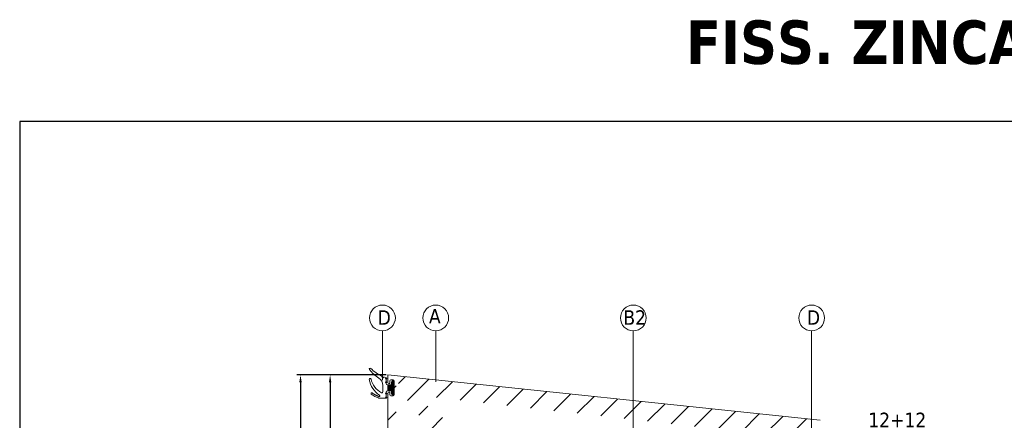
# Model space of a CAD drawing. Header units: millimetres. Extents: x 582 to 4940, y -30 to 2368.
# Tile 14 of 20: x 1243 to 1582, y 204 to 342. Entities that reach past the tile are written whole.
import ezdxf

# ---------------------------------------------------------------- set-up
doc = ezdxf.new("R2010")
doc.units = ezdxf.units.MM
doc.layers.get('0').update_dxf_attribs({"lineweight": 13})
for name, color, linetype, lineweight in [('GUARNIZIONI', 7, 'Continuous', 9), ('INDICATORI', 7, 'Continuous', 5), ('PENSILINA MAXI', 8, 'Continuous', 9), ('Quote', 5, 'Continuous', 9)]:
    doc.layers.add(name, color=color, linetype=linetype, lineweight=lineweight)
doc.layers.add('RIQUADRO', color=6, linetype='Continuous', plot=False)
doc.styles.get("Standard").update_dxf_attribs({"font": 'TAHOMA.TTF'})
doc.styles.add('STANDARD-Tahoma', font='TAHOMA.TTF')
doc.dimstyles.new('Annotativa millimetri', dxfattribs={"dimscale": 0, "dimtxt": 5, "dimasz": 2.5, "dimexe": 1.25, "dimexo": 0.625, "dimtad": 1, "dimtoh": 1, "dimdec": 1, "dimtxsty": 'Standard', "dimcen": 2.5, "dimclrd": 256, "dimclre": 256, "dimclrt": 7, "dimadec": 0, "dimazin": 0, "dimtfac": 1, "dimtdec": 1, "dimtmove": 0, "dimatfit": 3, "dimfxl": 1, "dimarcsym": 0})

# ---------------------------------------------------------------- blocks, each defined once
blk = doc.blocks.new('*D16')
at = {"layer": 'Defpoints', "color": 0}
for p in [(1535.324387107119, 192.1338777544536), (1535.324387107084, 166.6138777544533), (1535.324387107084, 166.6138777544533)]:
    blk.add_point(p, dxfattribs=at)
at = {"layer": 'Quote', "lineweight": -2, "ltscale": 0.5}
for p, q in [((1554.904387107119, 200.7488777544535), (1535.324387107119, 200.7488777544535)), ((1535.324387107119, 200.7488777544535), (1535.324387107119, 192.1338777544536)), ((1535.949387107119, 192.1338777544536), (1536.574387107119, 192.1338777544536)), ((1535.324387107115, 189.6338777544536), (1535.324387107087, 169.1138777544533)), ((1535.949387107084, 166.6138777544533), (1536.574387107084, 166.6138777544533))]:
    blk.add_line(p, q, dxfattribs=at)
at = {"layer": 'Quote'}
for points in [[(1535.741053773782, 189.633877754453), (1534.907720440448, 189.6338777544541), (1535.324387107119, 192.1338777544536)], [(1534.907720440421, 169.1138777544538), (1535.741053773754, 169.1138777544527), (1535.324387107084, 166.6138777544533)]]:
    blk.add_solid(points, dxfattribs=at)
at = {"layer": 'Quote', "color": 7, "insert": (1545.426887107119, 203.9263777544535), "char_height": 5, "attachment_point": 5}
blk.add_mtext('12+12', dxfattribs=at)
blk = doc.blocks.new('*D57')
at = {"layer": 'Defpoints', "color": 0}
for p in [(1370.023856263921, 219.4301984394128), (1350.142955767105, 104.9301984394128), (1370.023856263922, 104.9301984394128)]:
    blk.add_point(p, dxfattribs=at)
at = {"layer": 'Quote', "lineweight": -2, "ltscale": 0.5}
for p, q in [((1369.398856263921, 219.4301984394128), (1348.892955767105, 219.4301984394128)), ((1350.142955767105, 216.9301984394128), (1350.142955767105, 145.9805949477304)), ((1350.142955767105, 107.4301984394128), (1350.142955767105, 128.7505949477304)), ((1369.398856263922, 104.9301984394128), (1348.892955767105, 104.9301984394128))]:
    blk.add_line(p, q, dxfattribs=at)
at = {"layer": 'Quote'}
for points in [[(1350.559622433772, 216.9301984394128), (1349.726289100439, 216.9301984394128), (1350.142955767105, 219.4301984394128)], [(1349.726289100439, 107.4301984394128), (1350.559622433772, 107.4301984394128), (1350.142955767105, 104.9301984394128)]]:
    blk.add_solid(points, dxfattribs=at)
at = {"layer": 'Quote', "color": 7, "insert": (1350.142955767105, 137.3655949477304), "char_height": 5, "attachment_point": 5, "rotation": 90}
blk.add_mtext('114,5', dxfattribs=at)
blk = doc.blocks.new('*D59')
at = {"layer": 'Defpoints', "color": 0}
for p in [(1370.023856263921, 219.4301984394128), (1339.946124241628, 80.98273501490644), (1373.288129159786, 80.98273501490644)]:
    blk.add_point(p, dxfattribs=at)
at = {"layer": 'Quote', "lineweight": -2, "ltscale": 0.5}
for p, q in [((1369.398856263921, 219.4301984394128), (1338.696124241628, 219.4301984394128)), ((1339.946124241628, 216.9301984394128), (1339.946124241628, 146.0755949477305)), ((1339.946124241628, 83.48273501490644), (1339.946124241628, 128.6555949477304)), ((1372.663129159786, 80.98273501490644), (1338.696124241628, 80.98273501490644))]:
    blk.add_line(p, q, dxfattribs=at)
at = {"layer": 'Quote'}
for points in [[(1340.362790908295, 216.9301984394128), (1339.529457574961, 216.9301984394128), (1339.946124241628, 219.4301984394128)], [(1339.529457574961, 83.48273501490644), (1340.362790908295, 83.48273501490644), (1339.946124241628, 80.98273501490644)]]:
    blk.add_solid(points, dxfattribs=at)
at = {"layer": 'Quote', "color": 7, "insert": (1339.946124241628, 137.3655949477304), "char_height": 5, "attachment_point": 5, "rotation": 90}
blk.add_mtext('138,4', dxfattribs=at)

msp = doc.modelspace()

# ---------------------------------------------------------------- hatches: boundary and pattern name
at = {"ltscale": 0.5}
h = msp.add_hatch(dxfattribs=at)
h.set_pattern_fill('ANSI31', color=256, scale=2, style=0)
h.set_pattern_definition([(45, (1061.096246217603, -536.1423307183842), (-4.490128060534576, 4.490128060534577), [])])
edge = h.paths.add_edge_path()
edge.add_line((1381.024266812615, 176.6809347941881), (1372.02394999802, 176.6809347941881))
edge.add_line((1381.024266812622, 162.1809347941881), (1372.02394999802, 162.1809347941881))
edge.add_arc((1518.811762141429, 202.792846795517), 1.000000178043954, 1.000009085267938, 84.37739479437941)
edge.add_arc((1518.2171608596, 197.4801388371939), 0.3500001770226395, 2.896545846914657e-05, 89.99997103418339)
edge.add_line((1513.417161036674, 197.8301390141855), (1518.217161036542, 197.8301390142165))
edge.add_arc((1513.417161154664, 197.480138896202), 0.350000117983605, 90.00001931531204, 179.9999807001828)
edge.add_arc((1519.428136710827, 196.1301258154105), 0.5000000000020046, 269.9999677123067, 360.9999999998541)
edge.add_line((1517.667702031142, 195.630126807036), (1519.428136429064, 195.6301258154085))
edge.add_arc((1517.667702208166, 195.9801254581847), 0.3499986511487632, 180.0000289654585, 269.9999710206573)
edge.add_line((1517.317703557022, 196.2301237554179), (1517.317703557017, 195.9801252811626))
edge.add_arc((1517.41770369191, 196.2301236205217), 0.1000001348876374, 90.00007723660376, 179.9999227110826)
edge.add_line((1518.217161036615, 196.3301237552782), (1517.417703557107, 196.3301237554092))
edge.add_arc((1518.217160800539, 196.680123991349), 0.3500002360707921, 270.0000386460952, 359.9999613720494)
edge.add_arc((1513.417161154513, 196.680123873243), 0.3500001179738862, 180.0000192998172, 269.9999806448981)
edge.add_line((1514.216618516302, 196.3301237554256), (1513.417161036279, 196.3301237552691))
edge.add_arc((1514.216618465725, 196.2301237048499), 0.1000000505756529, 2.895287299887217e-05, 89.99997102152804)
edge.add_line((1514.316618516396, 195.980125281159), (1514.316618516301, 196.2301237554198))
edge.add_arc((1513.966619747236, 195.9801255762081), 0.3499987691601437, 269.9998704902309, 359.9999517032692)
edge.add_line((1510.464505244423, 141.6549319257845), (1510.382416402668, 141.6518774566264))
edge.add_line((1511.470570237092, 141.5543881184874), (1510.464505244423, 141.6549319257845))
edge.add_arc((1511.440737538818, 141.2558751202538), 0.3000000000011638, 0, 84.29294186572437)
edge.add_line((1511.740737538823, 132.9965353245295), (1511.740737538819, 141.2558751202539))
edge.add_arc((1511.440737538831, 132.9965353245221), 0.2999999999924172, 275.7070581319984, 360)
edge.add_line((1510.464505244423, 132.597478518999), (1511.470570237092, 132.698022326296))
edge.add_line((1510.382416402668, 132.6005329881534), (1510.464505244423, 132.597478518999))
edge.add_line((1503.323674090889, 144.7308493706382), (1503.323674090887, 143.2302222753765))
edge.add_line((1503.823674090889, 144.7308493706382), (1503.323674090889, 144.7308493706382))
edge.add_line((1504.819068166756, 143.3208294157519), (1503.823674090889, 144.7308493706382))
edge.add_line((1504.87398484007, 143.1478144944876), (1504.819068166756, 143.3208294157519))
edge.add_line((1504.873984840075, 141.8385125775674), (1504.87398484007, 143.1478144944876))
edge.add_arc((1505.173984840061, 141.8385125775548), 0.299999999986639, 180, 270.0000000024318)
edge.add_line((1509.69563594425, 141.5385125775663), (1505.173984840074, 141.5385125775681))
edge.add_line((1509.782571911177, 141.5461086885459), (1509.69563594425, 141.5385125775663))
edge.add_line((1509.672063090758, 132.717939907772), (1509.759645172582, 132.710344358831))
edge.add_line((1505.173676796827, 132.7136783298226), (1509.672063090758, 132.717939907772))
edge.add_arc((1505.173961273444, 132.4133938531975), 0.3002846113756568, 90.05427954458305, 179.9457204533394)
edge.add_line((1504.874300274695, 130.7826674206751), (1504.873676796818, 132.4136783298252))
edge.add_arc((1504.374300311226, 130.7824762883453), 0.5000000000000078, 280.6825730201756, 360.0219021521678)
edge.add_line((1510.382416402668, 141.6518774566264), (1509.782571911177, 141.5461086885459))
edge.add_line((1509.759645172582, 132.710344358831), (1510.382416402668, 132.6005329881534))
edge.add_line((1519.928060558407, 196.1388520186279), (1519.811610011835, 202.8102993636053))
edge.add_line((1518.567161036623, 197.480139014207), (1518.56716103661, 196.6801237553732))
edge.add_line((1513.067161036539, 196.6801237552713), (1513.067161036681, 197.4801390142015))
edge.add_arc((1370.373855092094, 213.1285244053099), 0.3499988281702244, 90.00005795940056, 179.9999420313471)
edge.add_line((1370.623853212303, 213.4785232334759), (1370.373854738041, 213.47852323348))
edge.add_arc((1370.62385304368, 213.3785230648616), 0.1000001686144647, 9.655572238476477e-05, 89.99990338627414)
edge.add_line((1370.723853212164, 212.5790657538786), (1370.723853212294, 213.378523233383))
edge.add_arc((1371.073853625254, 212.5790661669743), 0.3500004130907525, 180.0000676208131, 269.9999323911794)
edge.add_line((1371.873868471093, 212.2290657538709), (1371.073853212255, 212.2290657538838))
edge.add_arc((1371.873868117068, 212.579066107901), 0.3500003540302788, 270.0000579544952, 359.999942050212)
edge.add_line((1372.223868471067, 217.3790657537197), (1372.223868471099, 212.5790657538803))
edge.add_arc((1371.873868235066, 217.3790655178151), 0.3500002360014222, 3.86185141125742e-05, 89.99996136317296)
edge.add_line((1371.073853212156, 217.7290657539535), (1371.873868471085, 217.7290657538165))
edge.add_arc((1371.073853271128, 217.37906569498), 0.3500000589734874, 90.00000965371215, 179.9999903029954)
edge.add_line((1370.723853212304, 216.5796082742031), (1370.723853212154, 217.3790657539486))
edge.add_arc((1370.623853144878, 216.579608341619), 0.1000000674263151, 270.0000386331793, 359.9999613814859)
edge.add_line((1370.373854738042, 216.4796082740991), (1370.623853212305, 216.4796082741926))
edge.add_arc((1370.3738551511, 216.829607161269), 0.3499988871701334, 180.0000676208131, 269.9999323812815)
edge.add_line((1370.023856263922, 219.4301984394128), (1370.02385626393, 216.8296067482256))
edge.add_line((1427.823674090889, 144.7308493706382), (1427.823674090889, 143.2308493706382))
edge.add_line((1428.323674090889, 144.7308493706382), (1427.823674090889, 144.7308493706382))
edge.add_line((1429.38312894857, 143.2300844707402), (1428.323674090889, 144.7308493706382))
edge.add_line((1476.82367410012, 143.2300643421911), (1429.38312894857, 143.2300844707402))
edge.add_line((1477.823674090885, 144.7308292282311), (1476.82367410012, 143.2300643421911))
edge.add_line((1478.323674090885, 144.7308292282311), (1477.823674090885, 144.7308292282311))
edge.add_line((1478.323674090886, 143.2321568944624), (1478.323674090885, 144.7308292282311))
edge.add_line((1381.024317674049, 176.7751741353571), (1381.024368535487, 183.619413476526))
edge.add_arc((1397.723882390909, 195.2265200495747), 0.2999999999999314, 0, 123.0878883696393)
edge.add_line((1381.932518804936, 185.2950817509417), (1397.560104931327, 195.4778702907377))
edge.add_arc((1383.02436937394, 183.6194130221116), 2.000000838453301, 123.0879013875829, 179.9999869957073)
edge.add_arc((1386.024368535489, 157.1659846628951), 4.999999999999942, 180, 235.7552106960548)
edge.add_line((1397.555725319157, 143.267522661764), (1383.210719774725, 153.0327800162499))
edge.add_arc((1397.724544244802, 143.5155149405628), 0.3000000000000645, 235.7552106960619, 360.0063376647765)
edge.add_line((1398.02402266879, 148.2308493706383), (1398.024544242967, 143.5155481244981))
edge.add_line((1400.02402266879, 148.2308493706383), (1398.02402266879, 148.2308493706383))
edge.add_line((1400.024520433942, 143.7307940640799), (1400.02402266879, 148.2308493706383))
edge.add_arc((1400.524520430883, 143.7308493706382), 0.5000000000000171, 180.006337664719, 270)
edge.add_arc((1400.523882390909, 195.1302915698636), 0.4999999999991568, 89.99991678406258, 180)
edge.add_line((1400.023882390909, 190.6302896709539), (1400.023882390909, 195.1302915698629))
edge.add_line((1398.023882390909, 190.6302896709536), (1400.023882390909, 190.6302896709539))
edge.add_line((1398.023882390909, 195.2265200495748), (1398.023882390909, 190.6302896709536))
edge.add_line((1372.02394999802, 155.9831147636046), (1370.023856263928, 153.6795049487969))
edge.add_line((1370.02385626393, 183.7037151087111), (1372.02394999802, 181.400105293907))
edge.add_line((1370.023856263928, 153.6795049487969), (1370.023856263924, 104.9301984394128))
edge.add_line((1427.823674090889, 143.2308493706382), (1400.524520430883, 143.2308493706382))
edge.add_line((1370.023856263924, 213.1285247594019), (1370.02385626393, 183.7037151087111))
edge.add_line((1503.323674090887, 143.2302222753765), (1478.323674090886, 143.2321568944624))
edge.add_line((1370.023856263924, 104.9301984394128), (1504.466984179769, 130.2911416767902))
edge.add_line((1518.909737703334, 203.7880357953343), (1370.023856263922, 219.4301984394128))
edge.add_line((1400.523883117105, 195.6302915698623), (1513.966618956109, 195.6301268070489))
edge.add_line((1381.024368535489, 157.165984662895), (1381.024266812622, 162.1809347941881))
edge.add_line((1372.02394999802, 162.1809347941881), (1372.02394999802, 155.9831147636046))
edge.add_line((1372.02394999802, 181.400105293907), (1372.02394999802, 176.6809347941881))
at = {"layer": 'GUARNIZIONI', "ltscale": 0.5}
h = msp.add_hatch(dxfattribs=at)
h.set_pattern_fill('ANSI31', color=256, scale=0.1, angle=180, style=0, pattern_type=2)
h.set_pattern_definition([(224.9999999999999, (1417.555487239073, 334.844023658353), (-0.2245064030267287, 0.2245064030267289), [])])
h.paths.add_polyline_path([(1370.023874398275, 213.9790883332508), (1370.023874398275, 215.979088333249), (1371.223868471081, 215.979088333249), (1371.223868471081, 216.729067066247), (1371.224040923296, 216.7446042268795), (1371.224564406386, 216.7602732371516), (1371.225447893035, 216.7760638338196), (1371.226700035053, 216.7919651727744), (1371.228329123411, 216.8079658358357), (1371.230343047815, 216.8240538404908), (1371.23274925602, 216.840216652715), (1371.23555471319, 216.8564412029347), (1371.23876586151, 216.8727139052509), (1371.242388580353, 216.8890206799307), (1371.246428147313, 216.9053469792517), (1371.250889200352, 216.9216778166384), (1371.255775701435, 216.9379977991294), (1371.261090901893, 216.954291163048), (1371.266837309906, 216.9705418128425), (1371.273016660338, 216.9867333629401), (1371.279629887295, 217.0028491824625), (1371.286677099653, 217.0188724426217), (1371.294157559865, 217.0347861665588), (1371.302069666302, 217.0505732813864), (1371.310410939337, 217.0662166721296), (1371.319178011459, 217.0816992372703), (1371.328366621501, 217.0970039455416), (1371.337971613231, 217.112113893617), (1371.347986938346, 217.1270123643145), (1371.358405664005, 217.1416828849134), (1371.369219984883, 217.1561092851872), (1371.380421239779, 217.1702757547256), (1371.391999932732, 217.1841668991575), (1371.403945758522, 217.1977677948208), (1371.416247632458, 217.2110640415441), (1371.428893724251, 217.2240418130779), (1371.441871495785, 217.2366879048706), (1371.45516774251, 217.2489897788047), (1371.468768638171, 217.2609356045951), (1371.482659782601, 217.2725142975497), (1371.496826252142, 217.2837155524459), (1371.511252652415, 217.294529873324), (1371.525923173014, 217.3049485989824), (1371.540821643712, 217.3149639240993), (1371.555931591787, 217.3245689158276), (1371.571236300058, 217.3337575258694), (1371.586718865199, 217.3425245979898), (1371.602362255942, 217.3508658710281), (1371.618149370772, 217.3587779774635), (1371.634063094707, 217.3662584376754), (1371.650086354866, 217.3733056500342), (1371.666202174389, 217.3799188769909), (1371.682393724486, 217.3860982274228), (1371.698644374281, 217.3918446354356), (1371.714937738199, 217.3971598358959), (1371.731257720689, 217.4020463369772), (1371.747588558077, 217.4065073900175), (1371.7639148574, 217.410546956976), (1371.78022163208, 217.4141696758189), (1371.796494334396, 217.4173808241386), (1371.812718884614, 217.4201862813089), (1371.82888169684, 217.4225924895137), (1371.844969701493, 217.4246064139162), (1371.860970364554, 217.4262355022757), (1371.876871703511, 217.4274876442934), (1371.892662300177, 217.4283711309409), (1371.908331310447, 217.4288946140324), (1371.923868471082, 217.4290670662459), (1371.93052725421, 217.4289931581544), (1371.937242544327, 217.4287688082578), (1371.944009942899, 217.4283901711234), (1371.950824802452, 217.4278535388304), (1371.957682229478, 217.4271553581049), (1371.964577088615, 217.4262922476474), (1371.971504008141, 217.4252610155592), (1371.978457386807, 217.4240586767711), (1371.985431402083, 217.4226824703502), (1371.992420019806, 217.4211298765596), (1371.999417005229, 217.4193986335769), (1372.006415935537, 217.4174867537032), (1372.013410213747, 217.4153925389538), (1372.020393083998, 217.4131145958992), (1372.027357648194, 217.4106518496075), (1372.034296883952, 217.4080035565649), (1372.041203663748, 217.4051693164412), (1372.048070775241, 217.4021490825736), (1372.054890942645, 217.3989431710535), (1372.061656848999, 217.3955522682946), (1372.068361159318, 217.3919774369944), (1372.074996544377, 217.3882201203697), (1372.081555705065, 217.3842821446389), (1372.088031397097, 217.3801657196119), (1372.094416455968, 217.3758734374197), (1372.100703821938, 217.3714082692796), (1372.106886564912, 217.3667735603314), (1372.112957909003, 217.3619730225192), (1372.118911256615, 217.3570107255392), (1372.124740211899, 217.351891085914), (1372.130438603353, 217.3466188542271), (1372.136000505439, 217.3411991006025), (1372.141420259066, 217.3356371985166), (1372.146692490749, 217.3299388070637), (1372.151812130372, 217.3241098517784), (1372.156774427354, 217.318156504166), (1372.161574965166, 217.3120851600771), (1372.166209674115, 217.3059024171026), (1372.170674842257, 217.2996150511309), (1372.174967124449, 217.2932299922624), (1372.179083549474, 217.2867543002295), (1372.183021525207, 217.2801951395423), (1372.186778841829, 217.2735597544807), (1372.190353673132, 217.2668554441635), (1372.19374457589, 217.2600895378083), (1372.196950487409, 217.2532693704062), (1372.199970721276, 217.2464022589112), (1372.2028049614, 217.2394954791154), (1372.205453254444, 217.232556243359), (1372.207916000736, 217.2255916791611), (1372.210193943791, 217.2186088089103), (1372.212288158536, 217.2116145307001), (1372.214200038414, 217.2046156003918), (1372.215931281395, 217.1976186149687), (1372.217483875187, 217.190629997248), (1372.218860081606, 217.1836559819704), (1372.220062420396, 217.1767026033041), (1372.221093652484, 217.1697756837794), (1372.221956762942, 217.1628808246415), (1372.222654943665, 217.1560233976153), (1372.22319157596, 217.1492085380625), (1372.223570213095, 217.1424411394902), (1372.223794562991, 217.1357258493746), (1372.223868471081, 217.1290670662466), (1372.223868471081, 212.8290670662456), (1372.223794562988, 212.8224082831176), (1372.223570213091, 212.815692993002), (1372.22319157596, 212.8089255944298), (1372.222654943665, 212.8021107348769), (1372.221956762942, 212.7952533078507), (1372.221093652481, 212.7883584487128), (1372.220062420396, 212.7814315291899), (1372.218860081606, 212.7744781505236), (1372.217483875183, 212.7675041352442), (1372.215931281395, 212.7605155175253), (1372.21420003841, 212.7535185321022), (1372.212288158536, 212.7465196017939), (1372.210193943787, 212.7395253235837), (1372.207916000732, 212.7325424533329), (1372.205453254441, 212.7255778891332), (1372.2028049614, 212.7186386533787), (1372.199970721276, 212.7117318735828), (1372.196950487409, 212.704864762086), (1372.193744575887, 212.6980445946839), (1372.190353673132, 212.6912786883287), (1372.186778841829, 212.6845743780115), (1372.183021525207, 212.6779389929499), (1372.179083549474, 212.6713798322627), (1372.174967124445, 212.6649041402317), (1372.170674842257, 212.6585190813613), (1372.166209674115, 212.6522317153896), (1372.161574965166, 212.6460489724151), (1372.156774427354, 212.6399776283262), (1372.151812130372, 212.6340242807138), (1372.146692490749, 212.6281953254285), (1372.141420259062, 212.6224969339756), (1372.136000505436, 212.6169350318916), (1372.13043860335, 212.6115152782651), (1372.124740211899, 212.6062430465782), (1372.118911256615, 212.6011234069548), (1372.112957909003, 212.5961611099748), (1372.106886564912, 212.5913605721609), (1372.100703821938, 212.5867258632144), (1372.094416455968, 212.5822606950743), (1372.088031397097, 212.5779684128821), (1372.081555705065, 212.5738519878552), (1372.074996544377, 212.5699140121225), (1372.068361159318, 212.5661566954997), (1372.061656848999, 212.5625818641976), (1372.054890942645, 212.5591909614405), (1372.048070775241, 212.5559850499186), (1372.041203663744, 212.552964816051), (1372.034296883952, 212.5501305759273), (1372.027357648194, 212.5474822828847), (1372.020393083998, 212.5450195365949), (1372.013410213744, 212.5427415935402), (1372.006415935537, 212.5406473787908), (1371.999417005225, 212.5387354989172), (1371.992420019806, 212.5370042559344), (1371.985431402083, 212.5354516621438), (1371.978457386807, 212.5340754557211), (1371.971504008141, 212.5328731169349), (1371.964577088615, 212.5318418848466), (1371.957682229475, 212.5309787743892), (1371.950824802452, 212.5302805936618), (1371.944009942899, 212.5297439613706), (1371.937242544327, 212.5293653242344), (1371.93052725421, 212.5291409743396), (1371.923868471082, 212.5290670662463), (1371.908331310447, 212.5292395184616), (1371.892662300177, 212.5297630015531), (1371.876871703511, 212.5306464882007), (1371.860970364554, 212.5318986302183), (1371.844969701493, 212.533527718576), (1371.82888169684, 212.5355416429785), (1371.812718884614, 212.5379478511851), (1371.796494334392, 212.5407533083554), (1371.780221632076, 212.5439644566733), (1371.763914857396, 212.5475871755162), (1371.747588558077, 212.5516267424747), (1371.731257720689, 212.5560877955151), (1371.714937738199, 212.5609742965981), (1371.698644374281, 212.5662894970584), (1371.682393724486, 212.5720359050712), (1371.666202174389, 212.5782152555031), (1371.650086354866, 212.5848284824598), (1371.634063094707, 212.5918756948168), (1371.618149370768, 212.5993561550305), (1371.602362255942, 212.6072682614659), (1371.586718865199, 212.6156095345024), (1371.571236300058, 212.6243766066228), (1371.555931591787, 212.6335652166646), (1371.540821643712, 212.6431702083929), (1371.525923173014, 212.6531855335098), (1371.511252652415, 212.66360425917), (1371.496826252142, 212.6744185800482), (1371.482659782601, 212.6856198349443), (1371.468768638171, 212.6971985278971), (1371.455167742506, 212.7091443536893), (1371.441871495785, 212.7214462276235), (1371.428893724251, 212.7340923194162), (1371.416247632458, 212.7470700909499), (1371.403945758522, 212.7603663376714), (1371.391999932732, 212.7739672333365), (1371.380421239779, 212.7878583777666), (1371.369219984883, 212.8020248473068), (1371.358405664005, 212.8164512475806), (1371.347986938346, 212.8311217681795), (1371.337971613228, 212.846020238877), (1371.328366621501, 212.8611301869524), (1371.319178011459, 212.8764348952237), (1371.310410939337, 212.8919174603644), (1371.302069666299, 212.9075608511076), (1371.294157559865, 212.9233479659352), (1371.286677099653, 212.9392616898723), (1371.279629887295, 212.9552849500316), (1371.273016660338, 212.971400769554), (1371.266837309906, 212.9875923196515), (1371.261090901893, 213.0038429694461), (1371.255775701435, 213.0201363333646), (1371.250889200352, 213.0364563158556), (1371.246428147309, 213.0527871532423), (1371.242388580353, 213.0691134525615), (1371.23876586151, 213.0854202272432), (1371.23555471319, 213.1016929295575), (1371.23274925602, 213.1179174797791), (1371.230343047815, 213.1340802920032), (1371.228329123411, 213.1501682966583), (1371.226700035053, 213.1661689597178), (1371.225447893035, 213.1820702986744), (1371.224564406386, 213.1978608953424), (1371.224040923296, 213.2135299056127), (1371.223868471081, 213.229067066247), (1371.223868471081, 213.9790883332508)], flags=0)

# ---------------------------------------------------------------- linework, layer by layer
at = {"ltscale": 0.5}
for p, q in [((1368.1571248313, 234.635356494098), (1368.1571248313, 217.6795783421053)), ((1386.499563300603, 234.635356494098), (1386.499563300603, 217.1101524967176)), ((1454.547945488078, 234.635356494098), (1454.547945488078, 193.799599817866)), ((1515.946464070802, 234.635356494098), (1515.946464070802, 194.1151982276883))]:
    msp.add_line(p, q, dxfattribs=at)
at = {"layer": 'GUARNIZIONI', "ltscale": 0.5, "elevation": -407.6626489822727}
for points in [[(1369.521972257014, 218.4338292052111, -0.01979337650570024), (1368.619925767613, 218.7309170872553, -1.249428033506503), (1368.076727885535, 218.949224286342, -0.100891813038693), (1364.140844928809, 221.6862549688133, 0.9489641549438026), (1363.686333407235, 221.2958280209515, 0.0865451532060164), (1366.88116432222, 218.3739836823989, -0.2560500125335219), (1368.266974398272, 215.8452703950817), (1368.266974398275, 215.8452703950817), (1368.266974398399, 213.5776025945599, -0.5707247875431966), (1367.822183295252, 213.3148557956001, -0.2074612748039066), (1364.221727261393, 217.9730594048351, 0.9571955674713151), (1363.63236064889, 217.8504218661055, 0.2091023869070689), (1367.111799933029, 212.4658170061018, -0.2516041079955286), (1367.223782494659, 212.2573676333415), (1367.223782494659, 212.077666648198, -0.4099596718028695), (1367.123793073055, 211.9791211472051), (1367.123793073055, 211.9791211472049), (1366.923793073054, 211.9791211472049), (1366.923793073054, 211.979121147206, -0.2555125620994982), (1366.839611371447, 212.0251448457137, 0.1611432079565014), (1366.717590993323, 212.1240404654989), (1366.622786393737, 212.1598946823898), (1366.514678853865, 212.2014650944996), (1366.407989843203, 212.2438724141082), (1366.302762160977, 212.2871043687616), (1366.199037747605, 212.3311480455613), (1366.096857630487, 212.3759899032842), (1365.996261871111, 212.4216157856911), (1365.897289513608, 212.4680109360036), (1365.799978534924, 212.515160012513), (1365.7043657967, 212.5630471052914), (1365.610486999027, 212.6116557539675), (1365.518376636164, 212.6609689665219), (1365.428067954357, 212.7109692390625), (1365.339592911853, 212.7616385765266), (1365.252982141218, 212.8129585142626), (1365.168264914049, 212.8649101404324), (1365.085469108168, 212.9174741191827), (1365.004621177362, 212.9706307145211), (1364.925746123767, 213.0243598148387), (1364.848867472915, 213.0786409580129), (1364.774007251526, 213.1334533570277), (1364.701185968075, 213.1887759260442), (1364.63042259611, 213.2445873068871, 0.9956835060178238), (1364.315490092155, 212.8562410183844, 0.09502943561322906), (1366.833209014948, 211.4931237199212, 0.0768341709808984), (1366.923793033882, 211.4791211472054), (1369.466971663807, 211.4790863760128)], [(1369.466974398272, 216.7790883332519), (1369.466974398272, 216.479088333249, 0.414213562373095), (1369.966974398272, 215.979088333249), (1370.023874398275, 215.979088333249), (1370.023874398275, 213.9790883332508), (1369.966974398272, 213.9790883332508, 0.414213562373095), (1369.466974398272, 213.4790883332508), (1369.466974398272, 213.1790883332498)]]:
    msp.add_lwpolyline(points, format="xyb", dxfattribs=at)
for points in [[(1369.466974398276, 218.0415397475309), (1369.466974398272, 217.1790883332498)], [(1369.466974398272, 212.7790883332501), (1369.466974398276, 211.8790863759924)]]:
    msp.add_lwpolyline(points, dxfattribs=at)
at = {"layer": 'GUARNIZIONI', "linetype": 'Continuous', "ltscale": 0.5, "elevation": -407.6626489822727}
msp.add_lwpolyline([(1371.923868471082, 212.529067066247, -0.414213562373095), (1371.223868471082, 213.229067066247), (1371.223868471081, 213.229067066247), (1371.223868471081, 213.9790883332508), (1370.023874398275, 213.9790883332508), (1370.023874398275, 215.979088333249), (1371.223868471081, 215.979088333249), (1371.223868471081, 216.729067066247), (1371.223868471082, 216.729067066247, -0.414213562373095), (1371.923868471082, 217.4290670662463, -0.414212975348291), (1372.223868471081, 217.1290676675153), (1372.223868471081, 212.8290677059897, -0.4142141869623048), (1371.923868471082, 212.5290670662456)], format="xyb", dxfattribs=at)
at = {"layer": 'GUARNIZIONI', "ltscale": 0.5}
for centre, radius in [((1369.466974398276, 218.2415397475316, -407.6626489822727), 0.2), ((1369.466974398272, 216.9790883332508, -407.6626489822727), 0.1999999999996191), ((1369.466974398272, 212.9790883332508, -407.6626489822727), 0.2000000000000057), ((1369.466974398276, 211.6790863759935, -407.6626489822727), 0.2000000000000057)]:
    msp.add_circle(centre, radius, dxfattribs=at)
at = {"layer": 'INDICATORI', "color": 0, "ltscale": 0.5}
for centre in [(1368.1571248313, 239.0777823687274), (1386.499563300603, 239.0777823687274), (1454.547945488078, 239.0777823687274), (1515.946464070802, 239.0777823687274)]:
    msp.add_circle(centre, 4.442425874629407, dxfattribs=at)
at = {"layer": 'PENSILINA MAXI', "ltscale": 0.5}
for p, q in [((1518.909737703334, 203.7880357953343, -815.3252979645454), (1370.023856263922, 219.4301984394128, -815.3252979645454)), ((1370.023856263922, 219.4301984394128, -815.3252979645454), (1370.02385626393, 216.8296067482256, -815.3252979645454)), ((1370.723853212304, 216.5796082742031, -815.3252979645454), (1370.723853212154, 217.3790657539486, -815.3252979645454)), ((1371.073853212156, 217.7290657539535, -815.3252979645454), (1371.873868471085, 217.7290657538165, -815.3252979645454)), ((1372.223868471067, 217.3790657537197, -815.3252979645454), (1372.223868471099, 212.5790657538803, -815.3252979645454)), ((1370.373854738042, 216.4796082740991, -815.3252979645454), (1370.623853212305, 216.4796082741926, -815.3252979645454)), ((1370.023856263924, 213.1285247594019, -815.3252979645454), (1370.02385626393, 183.7037151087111, -815.3252979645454)), ((1370.623853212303, 213.4785232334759, -815.3252979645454), (1370.373854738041, 213.47852323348, -815.3252979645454)), ((1370.723853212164, 212.5790657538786, -815.3252979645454), (1370.723853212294, 213.378523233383, -815.3252979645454)), ((1371.873868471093, 212.2290657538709, -815.3252979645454), (1371.073853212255, 212.2290657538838, -815.3252979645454))]:
    msp.add_line(p, q, dxfattribs=at)
for centre, radius, start, end in [((1371.073853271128, 217.37906569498, -815.3252979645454), 0.3500000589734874, 90.00000965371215, 179.9999903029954), ((1371.873868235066, 217.3790655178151, -815.3252979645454), 0.3500002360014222, 3.86185141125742e-05, 89.99996136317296), ((1370.3738551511, 216.829607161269, -815.3252979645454), 0.3499988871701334, 180.0000676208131, 269.9999323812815), ((1370.623853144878, 216.579608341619, -815.3252979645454), 0.1000000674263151, 270.0000386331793, 359.9999613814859), ((1370.373855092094, 213.1285244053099, -815.3252979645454), 0.3499988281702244, 90.00005795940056, 179.9999420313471), ((1370.62385304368, 213.3785230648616, -815.3252979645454), 0.1000001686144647, 9.655572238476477e-05, 89.99990338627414), ((1371.073853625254, 212.5790661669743, -815.3252979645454), 0.3500004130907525, 180.0000676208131, 269.9999323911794), ((1371.873868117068, 212.579066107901, -815.3252979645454), 0.3500003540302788, 270.0000579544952, 359.999942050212)]:
    msp.add_arc(centre, radius, start, end, dxfattribs=at)
at = {"layer": 'RIQUADRO'}
msp.add_lwpolyline([(1243.254815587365, -30.42356167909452), (1804.154815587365, -30.42356167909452), (1804.154815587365, 306.7764383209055), (1243.254815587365, 306.7764383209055)], close=True, dxfattribs=at)

# ---------------------------------------------------------------- texts
at = {"insert": (1472.615767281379, 341.6206272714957), "char_height": 15, "width": 177.4447222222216, "attachment_point": 1}
msp.add_mtext('{\\fTahoma|b1|i0|c0|p34;FISS. ZINCATO  }', dxfattribs=at)
at = {"layer": 'INDICATORI', "color": 0, "ltscale": 0.5, "char_height": 5, "width": 4.196492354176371, "attachment_point": 1, "style": 'STANDARD-Tahoma'}
for s, insert in [('D', (1366.50120301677, 241.7176843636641)), ('A', (1384.17867963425, 242.1844802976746)), ('B2', (1451.123601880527, 241.7176843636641)), ('D', (1514.290542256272, 241.7176843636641))]:
    msp.add_mtext(s, dxfattribs=dict(at, insert=insert))

# ---------------------------------------------------------------- dimensions: what is measured, and where the dimension line sits
at = {"layer": 'Quote', "ltscale": 0.5}
for base, p2, picture, middle in [((1339.946124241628, 80.98273501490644), (1373.288129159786, 80.98273501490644), '*D59', (1339.946124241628, 137.3655949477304)), ((1350.142955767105, 104.9301984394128), (1370.023856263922, 104.9301984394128), '*D57', (1350.142955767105, 137.3655949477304))]:
    dim = msp.add_linear_dim(base=base, p1=(1370.023856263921, 219.4301984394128), p2=p2, angle=90, dimstyle='Annotativa millimetri', override={"dimscale": 1, "dimtad": 0, "dimlfac": 1, "dimtxsty": 'Standard', "dimsah": 1, "dimtolj": 0}, dxfattribs=at)
    dim.commit()
    dim.dimension.update_dxf_attribs({"geometry": picture, "text_midpoint": middle, "dimtype": 160})
dim = msp.add_linear_dim(base=(1535.324387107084, 166.6138777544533, -407.6626489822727), p1=(1535.324387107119, 192.1338777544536, -407.6626489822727), p2=(1535.324387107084, 166.6138777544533, -407.6626489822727), angle=270, text='12+12', dimstyle='Annotativa millimetri', override={"dimscale": 1, "dimlfac": 1, "dimtxsty": 'Standard', "dimsah": 1, "dimtolj": 0}, dxfattribs=at)
dim.commit()
dim.dimension.update_dxf_attribs({"geometry": '*D16', "text_midpoint": (1545.426887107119, 200.7488777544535, -407.6626489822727), "dimtype": 160})

doc.saveas('drawing.dxf')
